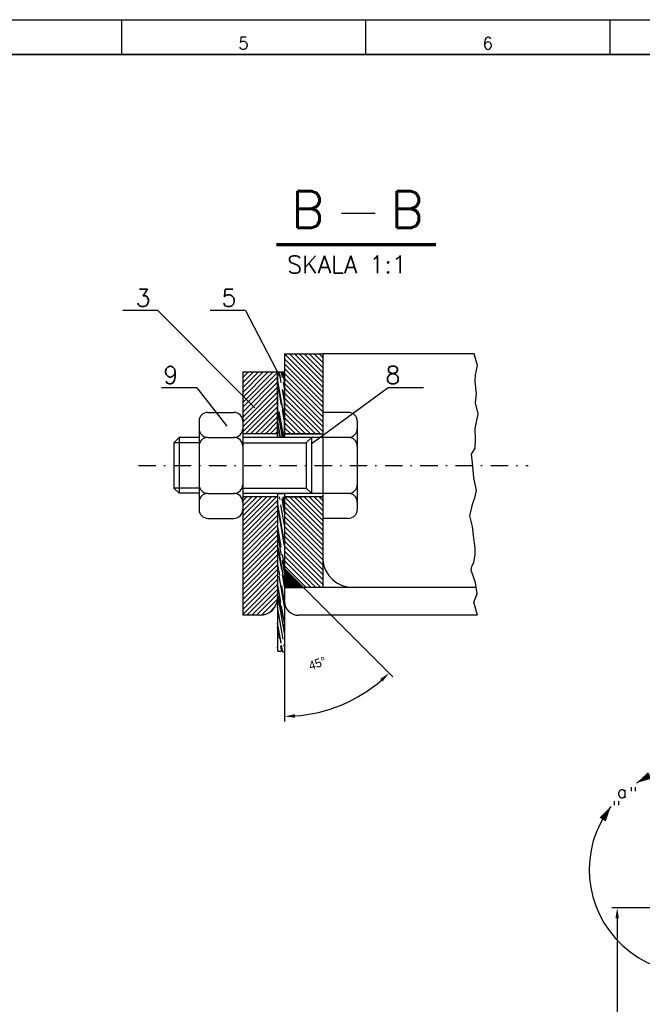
# Model space of a CAD drawing. Extents: x -672 to 590, y -425 to 416.
# Tile 6 of 31: x -411 to -232, y 133 to 416. Entities that reach past the tile are written whole.
import ezdxf
from ezdxf.enums import TextEntityAlignment as Align

# ---------------------------------------------------------------- set-up
doc = ezdxf.new("R2010")
doc.units = 0
doc.header["$LTSCALE"] = 10
doc.header["$MEASUREMENT"] = 0
doc.linetypes.add('DASHDOT', pattern=[1, 0.5, -0.25, 0, -0.25])
doc.layers.get('0').update_dxf_attribs({"color": 4, "linetype": 'CONTINUOUS'})
doc.layers.get('DEFPOINTS').update_dxf_attribs({"linetype": 'CONTINUOUS'})
for name, color, linetype in [('KANAL', 1, 'CONTINUOUS'), ('KOSMETYKA', 7, 'CONTINUOUS'), ('OSIE', 3, 'DASHDOT'), ('WYMIARY', 7, 'CONTINUOUS')]:
    doc.layers.add(name, color=color, linetype=linetype)
doc.styles.add('ROMANS', font='romans', dxfattribs={"height": 5})
doc.dimstyles.get("Standard").update_dxf_attribs({"dimtxt": 0.18, "dimasz": 0.18, "dimexe": 0.18, "dimexo": 0.0625, "dimgap": 0.09, "dimtad": 0, "dimtih": 1, "dimtoh": 1, "dimdec": 4, "dimzin": 0, "dimdsep": 46, "dimtxsty": 'Standard', "dimcen": 0.09, "dimadec": 0, "dimazin": 0, "dimtfac": 1, "dimtdec": 4, "dimtofl": 0, "dimtmove": 0, "dimatfit": 3, "dimfxl": 0, "dimtolj": 1, "dimtzin": 0, "dimarcsym": 0})

# ---------------------------------------------------------------- blocks, each defined once
blk = doc.blocks.new('*D61')
at = {"layer": 'DEFPOINTS', "color": 0}
for p in [(-334.94, 267.37), (-334.94, 258.14), (-329.54, 252.74), (-334.94, 248.74), (-313.75, 221.43)]:
    blk.add_point(p, dxfattribs=at)
at = {"layer": 'KANAL', "color": 0, "lineweight": -2}
for p, q in [((-329.5, 252.69), (-303.92, 227.11)), ((-334.94, 248.67), (-334.94, 214.25))]:
    blk.add_line(p, q, dxfattribs=at)
blk.add_arc((-334.94, 258.14), 42.38, 274.0565, 310.9435, dxfattribs=at)
at = {"layer": 'KANAL', "color": 0}
for points in [[(-307.51, 226.49), (-306.83, 225.76), (-304.98, 228.17)], [(-331.93, 215.36), (-331.96, 216.36), (-334.94, 215.75)]]:
    blk.add_solid(points, dxfattribs=at)
at = {"layer": 'KANAL', "color": 0, "insert": (-325.53, 230.95), "char_height": 2.5, "attachment_point": 5, "rotation": 19.0975}
blk.add_mtext('\\A1;45°', dxfattribs=at)
blk = doc.blocks.new('*X13')
at = {"color": 0}
for p, q in [((445.1, 1608.68), (447.8, 1611.38)), ((445.1, 1608.72), (447.77, 1611.38)), ((445.1, 1608.75), (447.73, 1611.38)), ((445.1, 1608.79), (447.7, 1611.38)), ((445.1, 1608.82), (447.66, 1611.38)), ((445.1, 1608.86), (447.62, 1611.38)), ((445.1, 1608.89), (447.59, 1611.38)), ((445.1, 1608.93), (447.55, 1611.38)), ((445.1, 1608.97), (447.52, 1611.38)), ((445.1, 1609), (447.48, 1611.38)), ((445.1, 1609.04), (447.45, 1611.38)), ((445.1, 1609.07), (447.41, 1611.38)), ((445.1, 1609.11), (447.38, 1611.38)), ((445.1, 1609.14), (447.34, 1611.38)), ((445.1, 1609.18), (447.31, 1611.38)), ((445.1, 1609.21), (447.27, 1611.38)), ((445.1, 1609.25), (447.24, 1611.38)), ((445.1, 1609.28), (447.2, 1611.38)), ((445.1, 1609.32), (447.17, 1611.38)), ((445.1, 1609.35), (447.13, 1611.38)), ((445.1, 1609.39), (447.09, 1611.38)), ((445.1, 1609.43), (447.06, 1611.38)), ((445.1, 1609.46), (447.02, 1611.38)), ((445.1, 1609.5), (446.99, 1611.38)), ((445.1, 1609.53), (446.95, 1611.38)), ((445.1, 1609.57), (446.92, 1611.38)), ((445.1, 1609.6), (446.88, 1611.38)), ((445.1, 1609.64), (446.85, 1611.38)), ((445.1, 1609.67), (446.81, 1611.38)), ((445.1, 1609.71), (446.78, 1611.38)), ((445.1, 1609.74), (446.74, 1611.38)), ((445.1, 1609.78), (446.71, 1611.38)), ((445.1, 1609.81), (446.67, 1611.38)), ((445.1, 1609.85), (446.63, 1611.38)), ((445.1, 1609.88), (446.6, 1611.38)), ((445.1, 1609.92), (446.56, 1611.38)), ((445.1, 1609.96), (446.53, 1611.38)), ((445.1, 1609.99), (446.49, 1611.38)), ((445.1, 1610.03), (446.46, 1611.38)), ((445.1, 1610.06), (446.42, 1611.38)), ((445.1, 1610.1), (446.39, 1611.38)), ((445.1, 1610.13), (446.35, 1611.38)), ((445.1, 1610.17), (446.32, 1611.38)), ((445.1, 1610.2), (446.28, 1611.38)), ((445.1, 1610.24), (446.25, 1611.38)), ((445.1, 1610.27), (446.21, 1611.38)), ((445.1, 1610.31), (446.18, 1611.38)), ((445.1, 1610.34), (446.14, 1611.38)), ((445.1, 1610.38), (446.1, 1611.38)), ((445.1, 1610.41), (446.07, 1611.38)), ((445.1, 1610.45), (446.03, 1611.38)), ((445.1, 1610.49), (446, 1611.38)), ((445.1, 1610.52), (445.96, 1611.38)), ((445.1, 1610.56), (445.93, 1611.38)), ((445.1, 1610.59), (445.89, 1611.38)), ((445.1, 1610.63), (445.86, 1611.38)), ((445.1, 1610.66), (445.82, 1611.38)), ((445.1, 1610.7), (445.79, 1611.38)), ((445.1, 1610.73), (445.75, 1611.38)), ((445.1, 1610.77), (445.72, 1611.38)), ((445.1, 1610.8), (445.68, 1611.38)), ((445.1, 1610.84), (445.65, 1611.38)), ((445.1, 1610.87), (445.61, 1611.38)), ((445.1, 1610.91), (445.57, 1611.38)), ((445.1, 1610.95), (445.54, 1611.38)), ((445.1, 1610.98), (445.5, 1611.38)), ((445.1, 1611.02), (445.47, 1611.38)), ((445.1, 1611.05), (445.43, 1611.38)), ((445.1, 1611.09), (445.4, 1611.38)), ((445.1, 1611.12), (445.36, 1611.38)), ((445.1, 1611.16), (445.33, 1611.38)), ((445.1, 1611.19), (445.29, 1611.38)), ((445.1, 1611.23), (445.26, 1611.38)), ((445.1, 1611.26), (445.22, 1611.38)), ((445.1, 1611.3), (445.19, 1611.38)), ((445.1, 1611.33), (445.15, 1611.38)), ((445.1, 1611.37), (445.11, 1611.38))]:
    blk.add_line(p, q, dxfattribs=at)
blk = doc.blocks.new('*X14')
at = {"color": 0}
for p, q in [((467.1, 1606.25), (472.23, 1611.38)), ((467.1, 1606.96), (471.53, 1611.38)), ((467.1, 1607.67), (470.82, 1611.38)), ((467.1, 1608.37), (470.11, 1611.38)), ((467.1, 1609.08), (469.4, 1611.38)), ((467.1, 1609.79), (468.7, 1611.38)), ((467.1, 1610.49), (467.99, 1611.38)), ((467.1, 1611.2), (467.28, 1611.38)), ((467.44, 1605.88), (472.94, 1611.38)), ((468.15, 1605.88), (473.65, 1611.38)), ((468.85, 1605.88), (474.35, 1611.38)), ((469.56, 1605.88), (475.06, 1611.38)), ((470.27, 1605.88), (475.77, 1611.38)), ((470.97, 1605.88), (476.47, 1611.38)), ((471.68, 1605.88), (477.18, 1611.38)), ((472.39, 1605.88), (477.89, 1611.38)), ((473.1, 1605.88), (478.6, 1611.38)), ((473.8, 1605.88), (478.6, 1610.68)), ((474.51, 1605.88), (478.6, 1609.97)), ((475.22, 1605.88), (478.6, 1609.27)), ((475.92, 1605.88), (478.6, 1608.56)), ((476.63, 1605.88), (478.6, 1607.85)), ((477.34, 1605.88), (478.6, 1607.15)), ((478.05, 1605.88), (478.6, 1606.44))]:
    blk.add_line(p, q, dxfattribs=at)
blk = doc.blocks.new('*X15')
at = {"color": 0}
for p, q in [((366.91, 1518.24), (362.49, 1522.66)), ((366.2, 1518.24), (362.49, 1521.95)), ((367.62, 1518.24), (362.62, 1523.24)), ((368.33, 1518.24), (363.33, 1523.24)), ((369.03, 1518.24), (364.03, 1523.24)), ((369.74, 1518.24), (364.74, 1523.24)), ((370.45, 1518.24), (365.45, 1523.24)), ((371.15, 1518.24), (366.15, 1523.24)), ((371.86, 1518.24), (366.86, 1523.24)), ((372.57, 1518.24), (367.57, 1523.24)), ((373.28, 1518.24), (368.28, 1523.24)), ((373.98, 1518.24), (368.98, 1523.24)), ((374.69, 1518.24), (369.69, 1523.24)), ((375.4, 1518.24), (370.4, 1523.24)), ((376.1, 1518.24), (371.1, 1523.24)), ((376.81, 1518.24), (371.81, 1523.24)), ((377.52, 1518.24), (372.52, 1523.24)), ((378.22, 1518.24), (373.22, 1523.24)), ((378.93, 1518.24), (373.93, 1523.24)), ((379.49, 1518.39), (374.64, 1523.24)), ((379.49, 1519.09), (375.35, 1523.24)), ((379.49, 1519.8), (376.05, 1523.24)), ((379.49, 1520.51), (376.76, 1523.24)), ((379.49, 1521.22), (377.47, 1523.24)), ((379.49, 1521.92), (378.17, 1523.24)), ((379.49, 1522.63), (378.88, 1523.24)), ((393.07, 1518.24), (388.49, 1522.82)), ((392.37, 1518.24), (388.49, 1522.12)), ((393.78, 1518.24), (388.78, 1523.24)), ((394.49, 1518.24), (389.49, 1523.24)), ((395.2, 1518.24), (390.2, 1523.24)), ((395.9, 1518.24), (390.9, 1523.24)), ((396.61, 1518.24), (391.61, 1523.24)), ((397.32, 1518.24), (392.32, 1523.24)), ((397.39, 1518.87), (393.02, 1523.24)), ((397.39, 1519.58), (393.73, 1523.24)), ((397.39, 1520.29), (394.44, 1523.24)), ((397.39, 1520.99), (395.15, 1523.24)), ((397.39, 1521.7), (395.85, 1523.24)), ((397.39, 1522.41), (396.56, 1523.24)), ((397.39, 1523.12), (397.27, 1523.24)), ((365.5, 1518.24), (362.49, 1521.25)), ((364.78, 1518.24), (362.5, 1520.53)), ((391.66, 1518.24), (388.49, 1521.41)), ((390.95, 1518.24), (388.49, 1520.7)), ((363.76, 1518.56), (362.81, 1519.51)), ((390.25, 1518.24), (388.49, 1519.99)), ((389.54, 1518.24), (388.49, 1519.29)), ((388.83, 1518.24), (388.49, 1518.58))]:
    blk.add_line(p, q, dxfattribs=at)
blk = doc.blocks.new('*X16')
at = {"color": 0}
for p, q in [((627.15, 1411.35), (635.29, 1412.78)), ((627.15, 1411.89), (631.68, 1412.69)), ((627.15, 1410.98), (634.55, 1412.28)), ((627.15, 1412), (628.76, 1412.28)), ((630.24, 1412.54), (631.57, 1412.78)), ((634.61, 1411.18), (639.04, 1411.96)), ((636.5, 1411.61), (643.15, 1412.78)), ((636.62, 1412.65), (637.36, 1412.78)), ((638.44, 1411.81), (643.92, 1412.78)), ((639.53, 1412.05), (643.66, 1412.78)), ((642.88, 1411.71), (645.92, 1412.25)), ((631.71, 1410.76), (635.02, 1411.35)), ((632.23, 1410.76), (633.5, 1410.99)), ((632.48, 1410.76), (635.49, 1411.29)), ((637.49, 1410.76), (640.81, 1411.35)), ((641.12, 1410.76), (642.84, 1411.06)), ((643.28, 1410.76), (645.92, 1411.23)), ((643.71, 1410.76), (645.92, 1411.15)), ((644.31, 1411.33), (645.92, 1411.61))]:
    blk.add_line(p, q, dxfattribs=at)
blk = doc.blocks.new('*X17')
at = {"color": 0}
for p, q in [((566.7, 1411.55), (568.22, 1411.81)), ((566.74, 1412.57), (567.91, 1412.78)), ((569.02, 1411.77), (574.73, 1412.78)), ((569.29, 1411.8), (574.82, 1412.78)), ((570.17, 1411.14), (579.48, 1412.78)), ((570.29, 1412.18), (573.7, 1412.78)), ((572.02, 1410.76), (583.46, 1412.78)), ((576.55, 1411.24), (582.46, 1412.28)), ((579.62, 1410.76), (588.25, 1412.28)), ((580.82, 1411.83), (585.25, 1412.61)), ((583.94, 1412.54), (585.27, 1412.78)), ((585.74, 1412.69), (586.22, 1412.78)), ((587.56, 1410.99), (596.42, 1412.55)), ((588.43, 1412.13), (592.09, 1412.78)), ((590.19, 1411.61), (596.85, 1412.78)), ((590.31, 1412.65), (591.06, 1412.78)), ((594.3, 1411.65), (600.73, 1412.78)), ((596.57, 1411.71), (602.48, 1412.75)), ((596.98, 1410.76), (608.27, 1412.75)), ((597.53, 1412.75), (597.71, 1412.78)), ((597.93, 1410.76), (609.37, 1412.78)), ((599.36, 1411.04), (603.79, 1411.83)), ((602.83, 1410.77), (608.74, 1411.82)), ((604.27, 1411.91), (609.2, 1412.78)), ((610.22, 1412.08), (611.06, 1412.22)), ((566.54, 1411.32), (567.81, 1411.54)), ((566.55, 1411.34), (568.54, 1411.69)), ((568.04, 1410.76), (568.69, 1410.88)), ((573.83, 1410.76), (574.48, 1410.88)), ((574.78, 1410.76), (579.71, 1411.63)), ((580.66, 1410.76), (585.47, 1411.61)), ((585.41, 1410.76), (588.72, 1411.35)), ((586.27, 1410.76), (587.07, 1410.9)), ((589.29, 1410.76), (592.82, 1411.38)), ((591.19, 1410.76), (594.5, 1411.35)), ((597.76, 1410.76), (598.25, 1410.85)), ((606.57, 1410.76), (610.48, 1411.45)), ((608.56, 1410.76), (611.06, 1411.2)), ((609.25, 1410.76), (611.06, 1411.08))]:
    blk.add_line(p, q, dxfattribs=at)
blk = doc.blocks.new('A0')
at = {"color": 0, "linetype": 'ByBlock'}
for p, q in [((290, 0), (290, -10)), ((360, 0), (360, -10)), ((430, 0), (430, -10))]:
    blk.add_line(p, q, dxfattribs=at)
blk.add_lwpolyline([(1189, 0), (1189, -841), (0, -841), (0, 0), (1189, 0)], close=True, dxfattribs=at)
at = {"color": 0, "linetype": 'ByBlock', "const_width": 0.5}
blk.add_lwpolyline([(1179, -10), (1179, -831), (10, -831), (10, -10)], close=True, dxfattribs=at)
at = {"color": 0, "linetype": 'ByBlock', "style": 'ROMANS'}
for s, p in [('5', (325, -5)), ('6', (395, -5))]:
    blk.add_text(s, height=3.5, dxfattribs=at).set_placement(p, align=Align.TOP_CENTER)

msp = doc.modelspace()

# ---------------------------------------------------------------- linework, layer by layer
at = {"color": 7}
for p, q in [((-334.944958, 319.737284), (-334.944958, 296.737284)), ((-334.944958, 319.737284), (-323.944958, 319.737284)), ((-280.626326, 319.737284), (-323.944958, 319.737284)), ((-323.944958, 319.737284), (-323.944958, 296.737284)), ((-324.944958, 296.737284), (-334.944958, 296.737284)), ((-334.944958, 296.737284), (-323.944958, 296.737284)), ((-323.944958, 278.737284), (-323.944958, 252.737284)), ((-279.984435, 252.737284), (-334.944958, 252.737284)), ((-279.582469, 244.737284), (-330.944958, 244.737284))]:
    msp.add_line(p, q, dxfattribs=at)
at = {"color": 6, "linetype": 'Continuous'}
for p, q in [((-356.944925, 302.937284), (-349.444711, 302.937284)), ((-323.944958, 302.937284), (-323.944958, 272.537284)), ((-316.625603, 302.937284), (-323.944958, 302.937284)), ((-359.444925, 300.437284), (-359.444925, 275.037284)), ((-346.944958, 300.437284), (-346.944958, 275.037284)), ((-314.125603, 300.437284), (-314.125603, 275.037284)), ((-359.444925, 295.737284), (-365.186585, 295.737284)), ((-356.947891, 295.737284), (-349.441991, 295.737284)), ((-323.944958, 295.737284), (-346.944958, 295.737284)), ((-327.249211, 295.737284), (-328.749211, 294.237284)), ((-328.749211, 294.237284), (-328.749211, 281.237284)), ((-327.2483, 295.737284), (-327.2483, 279.690533)), ((-316.622637, 295.737284), (-323.944958, 295.737284)), ((-359.444925, 279.737284), (-365.186585, 279.737284)), ((-356.947891, 279.690533), (-349.441991, 279.690533)), ((-323.944958, 279.690533), (-346.944958, 279.690533)), ((-327.249211, 279.737284), (-328.749211, 281.237284)), ((-316.622637, 279.690533), (-323.944958, 279.690533)), ((-356.944925, 272.537284), (-349.444711, 272.537284)), ((-316.625603, 272.537284), (-323.944958, 272.537284))]:
    msp.add_line(p, q, dxfattribs=at)
at = {"color": 7, "linetype": 'Continuous'}
for p, q in [((-359.444925, 294.237284), (-366.687496, 294.237284)), ((-346.944958, 294.237284), (-328.749211, 294.237284)), ((-359.444925, 281.237284), (-366.687496, 281.237284)), ((-346.944958, 281.237284), (-328.749211, 281.237284))]:
    msp.add_line(p, q, dxfattribs=at)
at = {"color": 6}
for p, q in [((-365.186585, 295.737284), (-366.686585, 294.237284)), ((-366.686585, 294.237284), (-366.686585, 281.237284)), ((-365.185675, 295.737284), (-365.185675, 279.737284)), ((-365.186585, 279.737284), (-366.686585, 281.237284))]:
    msp.add_line(p, q, dxfattribs=at)
at = {"color": 0}
for p, q in [((-323.944958, 267.711444), (-334.944958, 278.711444)), ((-323.944958, 266.29723), (-334.944958, 277.29723)), ((-323.944958, 269.125658), (-333.556585, 278.737284)), ((-323.944958, 270.539871), (-332.142371, 278.737284)), ((-323.944958, 271.954085), (-330.728158, 278.737284)), ((-323.944958, 273.368298), (-329.313944, 278.737284)), ((-323.944958, 274.782512), (-327.89973, 278.737284)), ((-323.944958, 276.196725), (-326.485517, 278.737284)), ((-323.944958, 277.610939), (-325.071303, 278.737284)), ((-323.944958, 264.883017), (-334.944958, 275.883017)), ((-323.944958, 263.468803), (-334.944958, 274.468803)), ((-323.944958, 262.05459), (-334.944958, 273.05459)), ((-323.944958, 260.640376), (-334.944958, 271.640376)), ((-323.944958, 259.226163), (-334.944958, 270.226163)), ((-323.944958, 257.811949), (-334.944958, 268.811949)), ((-323.944958, 256.397736), (-334.944958, 267.397736)), ((-323.944958, 254.983522), (-334.944958, 265.983522)), ((-323.944958, 253.569308), (-334.944958, 264.569308)), ((-324.527147, 252.737284), (-334.944958, 263.155095)), ((-325.941361, 252.737284), (-334.944958, 261.740881)), ((-327.355575, 252.737284), (-334.944958, 260.326668)), ((-328.769788, 252.737284), (-334.944958, 258.912454))]:
    msp.add_line(p, q, dxfattribs=at)
at = {"color": 4, "linetype": 'ByBlock'}
for p, q in [((-226.483337, 160.879496), (-241.076837, 160.879496)), ((-239.576837, 157.879496), (-239.576837, -63.120504))]:
    msp.add_line(p, q, dxfattribs=at)
at = {"color": 6, "linetype": 'Continuous'}
for centre, start, end in [((-356.944925, 300.437284), 90, 180), ((-349.444958, 300.437284), 360, 90), ((-316.625603, 300.437284), 360, 90), ((-356.944925, 298.237283), 180, 270), ((-349.444958, 298.237283), 270, 360), ((-316.625603, 298.237283), 270, 360), ((-356.944925, 293.237292), 90, 180), ((-349.444958, 293.237292), 360, 90), ((-316.625603, 293.237292), 360, 90), ((-356.944925, 282.190531), 180, 270), ((-356.944925, 277.19054), 90, 180), ((-349.444958, 282.190531), 270, 360), ((-349.444958, 277.19054), 360, 90), ((-316.625603, 282.190531), 270, 360), ((-316.625603, 277.19054), 360, 90), ((-356.944925, 275.037284), 180, 270), ((-349.444958, 275.037284), 270, 0), ((-316.625603, 275.037284), 270, 360)]:
    msp.add_arc(centre, 2.5, start, end, dxfattribs=at)
at = {"color": 7}
for centre, radius, start in [((-315.472028, 261.237284), 8.5, 184.57392126), ((-330.944958, 248.737284), 4, 180)]:
    msp.add_arc(centre, radius, start, 270, dxfattribs=at)
at = {"color": 4, "linetype": 'ByBlock'}
msp.add_solid([(-240.076837, 157.879496), (-239.076837, 157.879496), (-239.576837, 160.879496)], dxfattribs=at)
at = {"layer": 'KANAL'}
for p, q in [((-371.23292, 332.121966), (-381.33292, 332.121966)), ((-346.13292, 332.121966), (-356.23292, 332.121966)), ((-346.944958, 314.537284), (-336.944958, 314.537284)), ((-346.944958, 314.537284), (-346.944958, 296.737284)), ((-336.944958, 314.537284), (-336.944958, 296.737284)), ((-360.13292, 309.921966), (-370.23292, 309.921966)), ((-295.13292, 309.921966), (-305.23292, 309.921966)), ((-346.944958, 278.737284), (-346.944958, 244.737284)), ((-336.944958, 278.737284), (-336.944958, 249.737284)), ((-341.944958, 244.737284), (-346.944958, 244.737284))]:
    msp.add_line(p, q, dxfattribs=at)
at = {"layer": 'KANAL', "color": 7}
for p, q in [((-371.23292, 332.121966), (-343.43292, 304.253133)), ((-346.13292, 332.121966), (-336.13292, 312.853133)), ((-360.13292, 309.921966), (-351.53292, 298.953133))]:
    msp.add_line(p, q, dxfattribs=at)
at = {"layer": 'KANAL', "color": 1}
for p, q in [((-346.944958, 296.737284), (-346.944958, 295.737284)), ((-336.944958, 296.737284), (-336.944958, 295.737284)), ((-346.944958, 279.690533), (-346.944958, 278.737284)), ((-336.944958, 279.690533), (-336.944958, 278.737284)), ((-334.944958, 278.737284), (-334.944958, 258.137284))]:
    msp.add_line(p, q, dxfattribs=at)
at = {"layer": 'KANAL'}
msp.add_arc((-341.944958, 249.737284), 5, 270, 0, dxfattribs=at)
at = {"layer": 'KOSMETYKA', "color": 4}
msp.add_line((-318.599994, 360.046049), (-309.011204, 360.046049), dxfattribs=at)
at = {"layer": 'KOSMETYKA'}
for p, q in [((-336.961887, 314.549649), (-334.944958, 314.549649)), ((-336.961887, 295.784036), (-336.961887, 314.549649)), ((-334.944958, 295.784036), (-334.944958, 314.549649)), ((-305.23292, 309.921966), (-327.33292, 293.853133)), ((-336.961887, 295.784036), (-334.944958, 295.784036)), ((-336.944958, 279.690533), (-334.944958, 279.690533)), ((-336.944958, 278.737284), (-336.944958, 234.478028)), ((-334.928029, 278.737284), (-334.928029, 234.278028))]:
    msp.add_line(p, q, dxfattribs=at)
at = {"layer": 'KOSMETYKA', "color": 1}
for p, q in [((-336.944958, 296.737284), (-346.944958, 296.737284)), ((-334.944958, 296.737284), (-334.944958, 295.737284)), ((-323.944958, 296.737284), (-323.944958, 278.737284)), ((-334.944958, 279.690533), (-334.944958, 278.737284)), ((-336.944958, 278.737284), (-346.944958, 278.737284)), ((-334.944958, 278.737284), (-334.944958, 267.365903)), ((-334.944958, 267.365903), (-334.944958, 248.737284)), ((-329.544958, 252.737284), (-334.944958, 258.137284))]:
    msp.add_line(p, q, dxfattribs=at)
at = {"layer": 'KOSMETYKA', "color": 1, "linetype": 'Continuous'}
msp.add_line((-323.944958, 278.737284), (-334.944958, 278.737284), dxfattribs=at)
at = {"layer": 'KOSMETYKA', "color": 4, "const_width": 1}
msp.add_lwpolyline([(-337.332605, 351.027754), (-291.51534, 351.027754)], dxfattribs=at)
at = {"layer": 'KOSMETYKA'}
for points in [[(-279.582469, 244.737284), (-280.512827, 247.853689), (-280.644668, 248.461228), (-280.073356, 249.933341), (-279.721779, 251.008217), (-280.183224, 254.045911), (-280.974271, 256.359231), (-281.435716, 257.574309), (-281.21598, 258.789386), (-280.644668, 259.887629), (-280.293091, 262.200949), (-280.293091, 264.000199), (-280.754536, 267.645431), (-281.084139, 270.215787), (-281.787292, 273.230114), (-280.974271, 276.875346), (-280.402959, 278.464293), (-279.963488, 280.520578), (-280.644668, 284.282645), (-281.084139, 288.418581), (-281.325848, 290.965571), (-280.293091, 292.671352), (-280.183224, 295.218342), (-280.293091, 298.256035), (-279.422949, 302.508806), (-280.213996, 305.663334), (-279.884393, 308.210323), (-280.312039, 311.797146), (-280.183224, 313.736597), (-279.611912, 316.365362), (-280.626326, 319.737284)], [(-334.944958, 258.137284), (-334.944958, 252.737284), (-329.544958, 252.737284)], [(-334.928029, 234.278028), (-334.952702, 234.202749), (-335.08254, 234.180662), (-335.255657, 234.158575), (-335.363855, 234.158575), (-335.493693, 234.224837), (-335.62353, 234.331592), (-335.710089, 234.375766), (-335.820992, 234.41994), (-335.994109, 234.41994), (-336.167226, 234.353679), (-336.318703, 234.309504), (-336.297063, 234.309504), (-336.383622, 234.309504), (-336.621658, 234.397853), (-336.751495, 234.41994), (-336.902973, 234.41994), (-336.944958, 234.478028)]]:
    msp.add_lwpolyline(points, dxfattribs=at)
at = {"layer": 'KOSMETYKA', "color": 4}
for points in [[(-230.204555, 198.820065, 2.1, 0, 0), (-234.053409, 196.658293, 0, 0, 0)], [(-243.761044, 186.188133, 2.1, 0, 0), (-241.380913, 189.905916, 0, 0, 0)]]:
    msp.add_lwpolyline(points, format="xyseb", dxfattribs=at)
msp.add_arc((-218.039478, 171.788818), 29.54745, 142.18218828, 122.82155269, dxfattribs=at)
at = {"layer": 'OSIE'}
msp.add_line((-376.836795, 287.737284), (-265.118816, 287.737284), dxfattribs=at)
at = {"layer": 'OSIE', "color": 1}
msp.add_line((-334.944958, 278.737284), (-323.944958, 278.737284), dxfattribs=at)

# ---------------------------------------------------------------- block references
at = {"layer": 'KOSMETYKA', "xscale": 2, "yscale": 2, "zscale": 2, "rotation": 90}
for name, p in [('*X14', (2887.817531, -637.468724)), ('*X15', (2699.526012, -480.236636)), ('*X13', (2887.817531, -637.468724))]:
    msp.add_blockref(name, p, dxfattribs=at)
at = {"layer": 'KOSMETYKA', "rotation": 90}
for name, p in [('*X16', (1075.817531, -331.368724)), ('*X17', (1075.83446, -332.321972))]:
    msp.add_blockref(name, p, dxfattribs=at)
at = {"layer": 'WYMIARY'}
msp.add_blockref('A0', (-671.712248, 415.530529), dxfattribs=at)

# ---------------------------------------------------------------- texts
at = {"layer": 'KANAL', "style": 'ROMANS'}
for s, p in [('3', (-377.63292, 333.253133)), ('5', (-353.03292, 333.253133)), ('9', (-369.73292, 311.153133)), ('8', (-306.03292, 311.153133))]:
    msp.add_text(s, height=5, dxfattribs=at).set_placement(p)
at = {"layer": 'KOSMETYKA', "color": 4, "style": 'ROMANS'}
for s, height, p in [('B', 10.5, (-333.073255, 355.837094)), ('B', 10.5, (-304.590297, 355.837094)), ('SKALA 1:1', 5, (-334.204862, 342.833964)), ('a', 3.5, (-239.627189, 192.365503)), ('"', 3.5, (-236.200035, 191.925756)), ('"', 3.5, (-241.023674, 187.919848))]:
    msp.add_text(s, height=height, dxfattribs=at).set_placement(p)

# ---------------------------------------------------------------- dimensions: what is measured, and where the dimension line sits
at = {"layer": 'KANAL', "color": 4}
dim = msp.add_angular_dim_2l(base=(-313.753625, 221.432819), line1=((-334.944958, 267.365903), (-334.944958, 248.737284)), line2=((-329.544958, 252.737284), (-334.944958, 258.137284)), dimstyle='Standard', override={"dimtxt": 2.5, "dimasz": 3, "dimexe": 1.5, "dimtad": 1, "dimtih": 0, "dimtoh": 0, "dimlfac": 2, "dimtofl": 1, "dimtmove": 2, "dimtvp": 1}, dxfattribs=at)
dim.commit()
dim.dimension.update_dxf_attribs({"geometry": '*D61', "text_midpoint": (-325.53292, 230.953133), "dimtype": 162})

doc.saveas('drawing.dxf')
